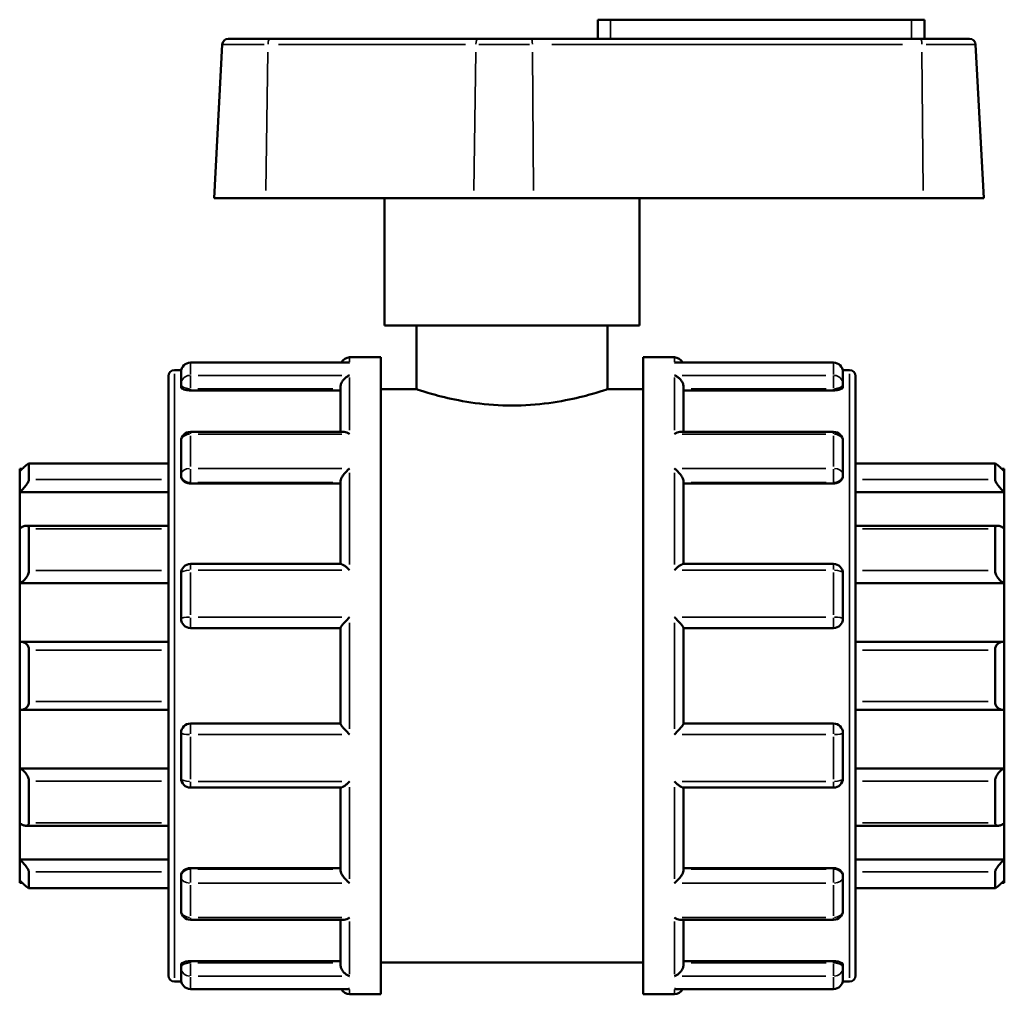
# Model space of a CAD drawing. Header units: millimetres. Extents: x 0 to 900, y -246 to 612.
# Tile 8 of 10: x 338 to 440, y 246 to 347. Entities that reach past the tile are written whole.
import ezdxf

# ---------------------------------------------------------------- set-up
doc = ezdxf.new("R2010")
doc.units = ezdxf.units.MM
doc.layers.add('Visible (ANSI)', color=7, linetype='Continuous', lineweight=50)
doc.layers.add('Visible Narrow (ANSI)', color=7, linetype='Continuous', lineweight=35)

msp = doc.modelspace()

# ---------------------------------------------------------------- linework, layer by layer
at = {"layer": 'Visible (ANSI)'}
for p, q in [((398.784, 346.507), (397.464, 346.507)), ((397.464, 344.527), (397.464, 346.507)), ((398.784, 346.507), (429.984, 346.507)), ((431.304, 346.507), (429.984, 346.507)), ((431.304, 344.527), (431.304, 346.507)), ((358.552, 343.921), (357.719, 328.027)), ((359.191, 344.527), (363.494, 344.527)), ((385.032, 344.527), (363.494, 344.527)), ((385.032, 344.527), (390.591, 344.527)), ((430.939, 344.527), (390.591, 344.527)), ((430.939, 344.527), (435.977, 344.527)), ((436.616, 343.921), (437.449, 328.027)), ((363.078, 328.027), (357.719, 328.027)), ((363.078, 328.027), (384.617, 328.027)), ((375.384, 314.827), (375.384, 328.027)), ((390.826, 328.027), (384.617, 328.027)), ((390.826, 328.027), (431.174, 328.027)), ((401.784, 314.827), (401.784, 328.027)), ((437.449, 328.027), (431.174, 328.027)), ((401.784, 314.827), (375.384, 314.827)), ((378.684, 314.827), (378.684, 308.227)), ((398.484, 314.827), (398.484, 308.227)), ((371.764, 311.527), (374.984, 311.527)), ((374.984, 245.527), (374.984, 311.527)), ((402.184, 245.527), (402.184, 311.527)), ((402.184, 311.527), (405.404, 311.527)), ((353.624, 310.207), (354.323, 310.207)), ((371.589, 310.978), (355.264, 310.978)), ((421.904, 310.978), (405.578, 310.978)), ((422.845, 310.207), (423.544, 310.207)), ((352.984, 247.487), (352.984, 309.567)), ((354.304, 308.754), (354.304, 310.018)), ((422.864, 310.018), (422.864, 308.754)), ((424.184, 309.567), (424.184, 247.487)), ((354.304, 308.754), (354.304, 308.436)), ((355.264, 308.101), (370.804, 308.101)), ((370.804, 303.804), (370.804, 308.422)), ((374.984, 308.227), (378.684, 308.227)), ((398.484, 308.227), (402.184, 308.227)), ((406.364, 303.804), (406.364, 308.422)), ((421.904, 308.101), (406.364, 308.101)), ((422.864, 308.436), (422.864, 308.754)), ((371.146, 303.804), (355.264, 303.804)), ((421.904, 303.804), (406.022, 303.804)), ((354.304, 299.391), (354.304, 302.844)), ((422.864, 302.844), (422.864, 299.391)), ((337.584, 299.727), (337.584, 299.967)), ((337.833, 299.967), (337.584, 299.967)), ((352.984, 300.523), (338.527, 300.523)), ((338.544, 300.505), (338.544, 298.853)), ((438.641, 300.523), (424.184, 300.523)), ((438.624, 298.853), (438.624, 300.505)), ((439.584, 299.967), (439.335, 299.967)), ((439.584, 299.967), (439.584, 299.727)), ((337.584, 297.559), (337.584, 299.727)), ((354.304, 299.391), (354.304, 299.208)), ((422.864, 299.208), (422.864, 299.391)), ((439.584, 299.727), (439.584, 297.559)), ((355.264, 298.46), (370.804, 298.46)), ((370.804, 290.114), (370.804, 298.653)), ((406.364, 290.114), (406.364, 298.653)), ((421.904, 298.46), (406.364, 298.46)), ((337.584, 297.559), (352.984, 297.559)), ((337.584, 293.797), (337.584, 297.559)), ((439.584, 297.559), (424.184, 297.559)), ((439.584, 297.559), (439.584, 293.797)), ((337.584, 288.122), (337.584, 293.797)), ((352.984, 294.068), (338.248, 294.068)), ((338.544, 293.761), (338.544, 289.438)), ((438.92, 294.068), (424.184, 294.068)), ((438.624, 289.438), (438.624, 293.761)), ((439.584, 293.797), (439.584, 288.122)), ((370.863, 290.114), (355.264, 290.114)), ((421.904, 290.114), (406.305, 290.114)), ((354.304, 284.437), (354.304, 289.154)), ((422.864, 289.154), (422.864, 284.437)), ((337.584, 288.122), (352.984, 288.122)), ((337.584, 282.035), (337.584, 288.122)), ((439.584, 288.122), (424.184, 288.122)), ((439.584, 288.122), (439.584, 282.035)), ((355.264, 283.477), (370.804, 283.477)), ((370.804, 273.563), (370.804, 283.491)), ((406.364, 273.563), (406.364, 283.491)), ((406.364, 283.477), (421.904, 283.477)), ((337.584, 275.02), (337.584, 282.035)), ((352.984, 282.045), (337.719, 282.045)), ((439.448, 282.045), (424.184, 282.045)), ((439.584, 282.035), (439.584, 275.02)), ((338.544, 281.199), (338.544, 275.855)), ((438.624, 275.855), (438.624, 281.199)), ((337.584, 268.933), (337.584, 275.02)), ((337.719, 275.01), (352.984, 275.01)), ((424.184, 275.01), (439.448, 275.01)), ((439.584, 275.02), (439.584, 268.933)), ((370.804, 273.577), (355.264, 273.577)), ((421.904, 273.577), (406.364, 273.577)), ((354.304, 267.9), (354.304, 272.617)), ((422.864, 272.617), (422.864, 267.9)), ((337.584, 268.933), (352.984, 268.933)), ((337.584, 263.257), (337.584, 268.933)), ((439.584, 268.933), (424.184, 268.933)), ((439.584, 268.933), (439.584, 263.257)), ((338.544, 267.617), (338.544, 263.293)), ((438.624, 263.293), (438.624, 267.617)), ((355.264, 266.94), (370.863, 266.94)), ((370.804, 258.402), (370.804, 266.94)), ((406.305, 266.94), (421.904, 266.94)), ((406.364, 258.402), (406.364, 266.94)), ((337.584, 259.495), (337.584, 263.257)), ((439.584, 263.257), (439.584, 259.495)), ((338.248, 262.986), (352.984, 262.986)), ((424.184, 262.986), (438.92, 262.986)), ((337.584, 259.495), (352.984, 259.495)), ((337.584, 257.328), (337.584, 259.495)), ((439.584, 259.495), (424.184, 259.495)), ((439.584, 259.495), (439.584, 257.328)), ((338.544, 258.201), (338.544, 256.55)), ((355.264, 258.595), (370.804, 258.595)), ((421.904, 258.595), (406.364, 258.595)), ((438.624, 256.55), (438.624, 258.201)), ((337.584, 257.087), (337.584, 257.328)), ((337.833, 257.087), (337.584, 257.087)), ((354.304, 257.847), (354.304, 257.664)), ((354.304, 254.211), (354.304, 257.664)), ((422.864, 257.664), (422.864, 257.847)), ((422.864, 257.664), (422.864, 254.211)), ((439.584, 257.087), (439.335, 257.087)), ((439.584, 257.328), (439.584, 257.087)), ((338.527, 256.532), (352.984, 256.532)), ((424.184, 256.532), (438.641, 256.532)), ((355.264, 253.251), (371.146, 253.251)), ((370.804, 248.633), (370.804, 253.251)), ((406.022, 253.251), (421.904, 253.251)), ((406.364, 248.633), (406.364, 253.251)), ((355.264, 248.954), (370.804, 248.954)), ((421.904, 248.954), (406.364, 248.954)), ((354.304, 248.618), (354.304, 248.301)), ((354.304, 247.037), (354.304, 248.301)), ((374.984, 248.827), (402.184, 248.827)), ((422.864, 248.301), (422.864, 248.618)), ((422.864, 248.301), (422.864, 247.037)), ((353.624, 246.847), (354.323, 246.847)), ((422.845, 246.847), (423.544, 246.847)), ((355.264, 246.077), (371.589, 246.077)), ((405.578, 246.077), (421.904, 246.077)), ((371.764, 245.527), (374.984, 245.527)), ((402.184, 245.527), (405.404, 245.527))]:
    msp.add_line(p, q, dxfattribs=at)
for centre, radius, start, end in [((359.191, 343.887), 0.64, 90, 177), ((435.977, 343.887), 0.64, 3, 90), ((371.764, 310.567), 0.96, 90, 154.70335), ((405.404, 310.567), 0.96, 25.29665, 90), ((353.624, 309.567), 0.64, 90, 180), ((355.264, 310.018), 0.96, 90, 180), ((421.904, 310.018), 0.96, 0, 90), ((423.544, 309.567), 0.64, 0, 90), ((355.264, 302.844), 0.96, 90, 180), ((421.904, 302.844), 0.96, 0, 90), ((355.264, 289.154), 0.96, 90, 180), ((421.904, 289.154), 0.96, 0, 90), ((355.264, 284.437), 0.96, 180, 270), ((421.904, 284.437), 0.96, 270, 0), ((355.264, 272.617), 0.96, 90, 180), ((421.904, 272.617), 0.96, 0, 90), ((355.264, 267.9), 0.96, 180, 270), ((421.904, 267.9), 0.96, 270, 0), ((355.264, 254.211), 0.96, 180, 270), ((421.904, 254.211), 0.96, 270, 0), ((353.624, 247.487), 0.64, 180, 270), ((355.264, 247.037), 0.96, 180, 270), ((421.904, 247.037), 0.96, 270, 0), ((423.544, 247.487), 0.64, 270, 0), ((371.764, 246.487), 0.96, 205.29665, 270), ((405.404, 246.487), 0.96, 270, 334.70335)]:
    msp.add_arc(centre, radius, start, end, dxfattribs=at)
for points, knots in [([(371.764, 310.961), (371.762, 310.961), (371.761, 310.962), (371.703, 310.972), (371.646, 310.978), (371.589, 310.978)], [-0.000624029, -0.000624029, -0.000624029, -0.000624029, 0, 0, 0.024267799, 0.024267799, 0.024267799, 0.024267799]), ([(405.578, 310.978), (405.522, 310.978), (405.465, 310.972), (405.407, 310.962), (405.405, 310.961), (405.404, 310.961)], [0.15890011, 0.15890011, 0.15890011, 0.15890011, 0.182935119, 0.182935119, 0.183553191, 0.183553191, 0.183553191, 0.183553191]), ([(370.804, 308.422), (370.804, 308.506), (370.817, 308.593), (370.867, 308.779), (370.907, 308.875), (371.022, 309.082), (371.101, 309.188), (371.272, 309.369), (371.364, 309.446), (371.556, 309.573), (371.658, 309.623), (371.761, 309.658), (371.762, 309.659), (371.764, 309.659)], [0, 0, 0, 0, 0.02699288, 0.02699288, 0.05796193, 0.05796193, 0.0992123, 0.0992123, 0.14004962, 0.14004962, 0.18293512, 0.18293512, 0.18355319, 0.18355319, 0.18355319, 0.18355319]), ([(405.404, 309.659), (405.405, 309.659), (405.407, 309.658), (405.508, 309.624), (405.608, 309.575), (405.797, 309.45), (405.888, 309.376), (406.059, 309.198), (406.14, 309.091), (406.257, 308.883), (406.298, 308.787), (406.35, 308.601), (406.363, 308.513), (406.364, 308.426), (406.364, 308.424), (406.364, 308.422)], [-0.00062403, -0.00062403, -0.00062403, -0.00062403, 0, 0, 0.04256749, 0.04256749, 0.083165, 0.083165, 0.1251956, 0.1251956, 0.15665899, 0.15665899, 0.18394205, 0.18394205, 0.18468882, 0.18468882, 0.18468882, 0.18468882]), ([(355.264, 308.101), (355.143, 308.101), (355.015, 308.11), (354.779, 308.145), (354.672, 308.171), (354.501, 308.232), (354.426, 308.27), (354.328, 308.352), (354.304, 308.396), (354.304, 308.436)], [0, 0, 0, 0, 0.03612276, 0.03612276, 0.07224551, 0.07224551, 0.10900719, 0.10900719, 0.14576886, 0.14576886, 0.14576886, 0.14576886]), ([(398.484, 308.227), (398.484, 308.227), (398.231, 308.14), (397.218, 307.826), (396.458, 307.602), (394.71, 307.179), (393.604, 306.95), (391.168, 306.622), (389.838, 306.529), (387.33, 306.529), (386, 306.622), (383.564, 306.95), (382.457, 307.179), (380.71, 307.602), (379.95, 307.826), (378.936, 308.14), (378.684, 308.227), (378.684, 308.227)], [1.5042063, 1.5042063, 1.5042063, 1.5042063, 1.8801706, 1.8801706, 2.256135, 2.256135, 2.6322738, 2.6322738, 3.0084126, 3.0084126, 3.3845514, 3.3845514, 3.7606902, 3.7606902, 4.1366545, 4.1366545, 4.5126189, 4.5126189, 4.5126189, 4.5126189]), ([(422.864, 308.436), (422.864, 308.396), (422.84, 308.352), (422.741, 308.27), (422.667, 308.232), (422.496, 308.171), (422.388, 308.145), (422.153, 308.11), (422.024, 308.101), (421.904, 308.101)], [0.14613978, 0.14613978, 0.14613978, 0.14613978, 0.18290145, 0.18290145, 0.21966313, 0.21966313, 0.25578588, 0.25578588, 0.29190864, 0.29190864, 0.29190864, 0.29190864]), ([(371.764, 303.572), (371.762, 303.573), (371.761, 303.574), (371.66, 303.641), (371.56, 303.694), (371.37, 303.77), (371.28, 303.794), (371.179, 303.803), (371.162, 303.804), (371.146, 303.804)], [-0.000624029, -0.000624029, -0.000624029, -0.000624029, 0, 0, 0.042567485, 0.042567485, 0.083164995, 0.083164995, 0.091324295, 0.091324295, 0.091324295, 0.091324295]), ([(406.022, 303.804), (406.008, 303.804), (405.995, 303.803), (405.896, 303.796), (405.804, 303.772), (405.611, 303.696), (405.51, 303.642), (405.407, 303.574), (405.405, 303.573), (405.404, 303.572)], [0.092483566, 0.092483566, 0.092483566, 0.092483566, 0.099212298, 0.099212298, 0.140049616, 0.140049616, 0.182935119, 0.182935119, 0.183553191, 0.183553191, 0.183553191, 0.183553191]), ([(337.584, 299.727), (337.695, 299.837), (337.814, 299.951), (338.048, 300.168), (338.163, 300.27), (338.336, 300.412), (338.411, 300.468), (338.489, 300.513), (338.509, 300.521), (338.537, 300.524), (338.544, 300.518), (338.544, 300.505)], [0.34517896, 0.34517896, 0.34517896, 0.34517896, 0.39183314, 0.39183314, 0.44151314, 0.44151314, 0.48234424, 0.48234424, 0.50275979, 0.50275979, 0.52317534, 0.52317534, 0.52317534, 0.52317534]), ([(370.804, 298.653), (370.804, 298.71), (370.817, 298.776), (370.867, 298.93), (370.907, 299.017), (371.022, 299.22), (371.101, 299.336), (371.272, 299.552), (371.364, 299.654), (371.556, 299.845), (371.658, 299.934), (371.761, 300.014), (371.762, 300.015), (371.764, 300.016)], [0, 0, 0, 0, 0.02699288, 0.02699288, 0.05796193, 0.05796193, 0.0992123, 0.0992123, 0.14004962, 0.14004962, 0.18293512, 0.18293512, 0.18355319, 0.18355319, 0.18355319, 0.18355319]), ([(405.404, 300.016), (405.405, 300.015), (405.407, 300.014), (405.508, 299.935), (405.608, 299.848), (405.797, 299.66), (405.888, 299.56), (406.059, 299.346), (406.14, 299.23), (406.257, 299.025), (406.298, 298.937), (406.35, 298.782), (406.363, 298.716), (406.364, 298.656), (406.364, 298.654), (406.364, 298.653)], [-0.00062403, -0.00062403, -0.00062403, -0.00062403, 0, 0, 0.04256749, 0.04256749, 0.083165, 0.083165, 0.1251956, 0.1251956, 0.15665899, 0.15665899, 0.18394205, 0.18394205, 0.18468882, 0.18468882, 0.18468882, 0.18468882]), ([(438.624, 300.505), (438.624, 300.518), (438.631, 300.524), (438.659, 300.521), (438.679, 300.513), (438.757, 300.468), (438.831, 300.412), (439.005, 300.27), (439.119, 300.168), (439.354, 299.951), (439.473, 299.837), (439.584, 299.727)], [0.18102221, 0.18102221, 0.18102221, 0.18102221, 0.20143776, 0.20143776, 0.22185331, 0.22185331, 0.26268442, 0.26268442, 0.31236442, 0.31236442, 0.3590186, 0.3590186, 0.3590186, 0.3590186]), ([(355.264, 298.46), (355.143, 298.46), (355.015, 298.479), (354.779, 298.555), (354.672, 298.613), (354.501, 298.746), (354.426, 298.831), (354.328, 299.015), (354.304, 299.115), (354.304, 299.208)], [0, 0, 0, 0, 0.03612276, 0.03612276, 0.07224551, 0.07224551, 0.10900719, 0.10900719, 0.14576886, 0.14576886, 0.14576886, 0.14576886]), ([(422.864, 299.208), (422.864, 299.115), (422.84, 299.015), (422.741, 298.831), (422.667, 298.746), (422.496, 298.613), (422.388, 298.555), (422.153, 298.479), (422.024, 298.46), (421.904, 298.46)], [0.14613978, 0.14613978, 0.14613978, 0.14613978, 0.18290145, 0.18290145, 0.21966313, 0.21966313, 0.25578588, 0.25578588, 0.29190864, 0.29190864, 0.29190864, 0.29190864]), ([(338.544, 298.853), (338.544, 298.825), (338.537, 298.789), (338.509, 298.707), (338.489, 298.661), (338.411, 298.511), (338.336, 298.398), (338.163, 298.164), (338.048, 298.027), (337.814, 297.775), (337.695, 297.659), (337.584, 297.559)], [0.18102221, 0.18102221, 0.18102221, 0.18102221, 0.20143776, 0.20143776, 0.22185331, 0.22185331, 0.26268442, 0.26268442, 0.31236442, 0.31236442, 0.3590186, 0.3590186, 0.3590186, 0.3590186]), ([(439.584, 297.559), (439.473, 297.659), (439.354, 297.775), (439.119, 298.027), (439.005, 298.164), (438.831, 298.398), (438.757, 298.511), (438.679, 298.661), (438.659, 298.707), (438.631, 298.789), (438.624, 298.825), (438.624, 298.853)], [0.34517896, 0.34517896, 0.34517896, 0.34517896, 0.39183314, 0.39183314, 0.44151314, 0.44151314, 0.48234424, 0.48234424, 0.50275979, 0.50275979, 0.52317534, 0.52317534, 0.52317534, 0.52317534]), ([(337.584, 293.797), (337.695, 293.875), (337.814, 293.944), (338.048, 294.043), (338.163, 294.07), (338.336, 294.067), (338.411, 294.044), (338.489, 293.967), (338.509, 293.934), (338.537, 293.857), (338.544, 293.811), (338.544, 293.761)], [0.34517896, 0.34517896, 0.34517896, 0.34517896, 0.39183314, 0.39183314, 0.44151314, 0.44151314, 0.48234424, 0.48234424, 0.50275979, 0.50275979, 0.52317534, 0.52317534, 0.52317534, 0.52317534]), ([(438.624, 293.761), (438.624, 293.811), (438.631, 293.857), (438.659, 293.934), (438.679, 293.967), (438.757, 294.044), (438.831, 294.067), (439.005, 294.07), (439.119, 294.043), (439.354, 293.944), (439.473, 293.875), (439.584, 293.797)], [0.18102221, 0.18102221, 0.18102221, 0.18102221, 0.20143776, 0.20143776, 0.22185331, 0.22185331, 0.26268442, 0.26268442, 0.31236442, 0.31236442, 0.3590186, 0.3590186, 0.3590186, 0.3590186]), ([(371.764, 289.473), (371.762, 289.474), (371.761, 289.475), (371.66, 289.572), (371.56, 289.662), (371.37, 289.822), (371.28, 289.893), (371.109, 290.013), (371.028, 290.061), (370.922, 290.105), (370.889, 290.114), (370.863, 290.114)], [-0.00062403, -0.00062403, -0.00062403, -0.00062403, 0, 0, 0.04256749, 0.04256749, 0.083165, 0.083165, 0.1251956, 0.1251956, 0.14961185, 0.14961185, 0.14961185, 0.14961185]), ([(406.305, 290.114), (406.28, 290.114), (406.248, 290.106), (406.146, 290.064), (406.066, 290.017), (405.896, 289.899), (405.804, 289.827), (405.611, 289.666), (405.51, 289.574), (405.407, 289.475), (405.405, 289.474), (405.404, 289.473)], [0.03474879, 0.03474879, 0.03474879, 0.03474879, 0.05796193, 0.05796193, 0.0992123, 0.0992123, 0.14004962, 0.14004962, 0.18293512, 0.18293512, 0.18355319, 0.18355319, 0.18355319, 0.18355319]), ([(338.544, 289.438), (338.544, 289.379), (338.537, 289.315), (338.509, 289.185), (338.489, 289.118), (338.411, 288.922), (338.336, 288.794), (338.163, 288.558), (338.048, 288.438), (337.814, 288.247), (337.695, 288.174), (337.584, 288.122)], [0.18102221, 0.18102221, 0.18102221, 0.18102221, 0.20143776, 0.20143776, 0.22185331, 0.22185331, 0.26268442, 0.26268442, 0.31236442, 0.31236442, 0.3590186, 0.3590186, 0.3590186, 0.3590186]), ([(439.584, 288.122), (439.473, 288.174), (439.354, 288.247), (439.119, 288.438), (439.005, 288.558), (438.831, 288.794), (438.757, 288.922), (438.679, 289.118), (438.659, 289.185), (438.631, 289.315), (438.624, 289.379), (438.624, 289.438)], [0.34517896, 0.34517896, 0.34517896, 0.34517896, 0.39183314, 0.39183314, 0.44151314, 0.44151314, 0.48234424, 0.48234424, 0.50275979, 0.50275979, 0.52317534, 0.52317534, 0.52317534, 0.52317534]), ([(370.804, 283.491), (370.804, 283.507), (370.817, 283.534), (370.867, 283.615), (370.907, 283.669), (371.022, 283.814), (371.101, 283.908), (371.272, 284.101), (371.364, 284.201), (371.556, 284.404), (371.658, 284.509), (371.761, 284.612), (371.762, 284.613), (371.764, 284.614)], [0, 0, 0, 0, 0.02699288, 0.02699288, 0.05796193, 0.05796193, 0.0992123, 0.0992123, 0.14004962, 0.14004962, 0.18293512, 0.18293512, 0.18355319, 0.18355319, 0.18355319, 0.18355319]), ([(405.404, 284.614), (405.405, 284.613), (405.407, 284.612), (405.508, 284.511), (405.608, 284.408), (405.797, 284.207), (405.888, 284.109), (406.059, 283.916), (406.14, 283.821), (406.257, 283.674), (406.298, 283.619), (406.35, 283.537), (406.363, 283.509), (406.364, 283.492), (406.364, 283.492), (406.364, 283.491)], [-0.00062403, -0.00062403, -0.00062403, -0.00062403, 0, 0, 0.04256749, 0.04256749, 0.083165, 0.083165, 0.1251956, 0.1251956, 0.15665899, 0.15665899, 0.18394205, 0.18394205, 0.18468882, 0.18468882, 0.18468882, 0.18468882]), ([(337.584, 282.035), (337.695, 282.051), (337.814, 282.048), (338.048, 281.991), (338.163, 281.934), (338.336, 281.786), (338.411, 281.693), (338.489, 281.524), (338.509, 281.463), (338.537, 281.334), (338.544, 281.267), (338.544, 281.199)], [0.34517896, 0.34517896, 0.34517896, 0.34517896, 0.39183314, 0.39183314, 0.44151314, 0.44151314, 0.48234424, 0.48234424, 0.50275979, 0.50275979, 0.52317534, 0.52317534, 0.52317534, 0.52317534]), ([(438.624, 281.199), (438.624, 281.267), (438.631, 281.334), (438.659, 281.463), (438.679, 281.524), (438.757, 281.693), (438.831, 281.786), (439.005, 281.934), (439.119, 281.991), (439.354, 282.048), (439.473, 282.051), (439.584, 282.035)], [0.18102221, 0.18102221, 0.18102221, 0.18102221, 0.20143776, 0.20143776, 0.22185331, 0.22185331, 0.26268442, 0.26268442, 0.31236442, 0.31236442, 0.3590186, 0.3590186, 0.3590186, 0.3590186]), ([(338.544, 275.855), (338.544, 275.788), (338.537, 275.721), (338.509, 275.592), (338.489, 275.531), (338.411, 275.362), (338.336, 275.269), (338.163, 275.121), (338.048, 275.064), (337.814, 275.007), (337.695, 275.004), (337.584, 275.02)], [0.18102221, 0.18102221, 0.18102221, 0.18102221, 0.20143776, 0.20143776, 0.22185331, 0.22185331, 0.26268442, 0.26268442, 0.31236442, 0.31236442, 0.3590186, 0.3590186, 0.3590186, 0.3590186]), ([(439.584, 275.02), (439.473, 275.004), (439.354, 275.007), (439.119, 275.064), (439.005, 275.121), (438.831, 275.269), (438.757, 275.362), (438.679, 275.531), (438.659, 275.592), (438.631, 275.721), (438.624, 275.788), (438.624, 275.855)], [0.34517896, 0.34517896, 0.34517896, 0.34517896, 0.39183314, 0.39183314, 0.44151314, 0.44151314, 0.48234424, 0.48234424, 0.50275979, 0.50275979, 0.52317534, 0.52317534, 0.52317534, 0.52317534]), ([(371.764, 272.44), (371.762, 272.442), (371.761, 272.443), (371.66, 272.544), (371.56, 272.647), (371.37, 272.847), (371.28, 272.946), (371.109, 273.139), (371.028, 273.234), (370.911, 273.38), (370.87, 273.436), (370.818, 273.518), (370.805, 273.546), (370.804, 273.563), (370.804, 273.563), (370.804, 273.563)], [-0.00062403, -0.00062403, -0.00062403, -0.00062403, 0, 0, 0.04256749, 0.04256749, 0.083165, 0.083165, 0.1251956, 0.1251956, 0.15665899, 0.15665899, 0.18394205, 0.18394205, 0.18468882, 0.18468882, 0.18468882, 0.18468882]), ([(406.364, 273.563), (406.364, 273.548), (406.351, 273.521), (406.301, 273.44), (406.26, 273.385), (406.146, 273.241), (406.066, 273.147), (405.896, 272.954), (405.804, 272.854), (405.611, 272.651), (405.51, 272.546), (405.407, 272.443), (405.405, 272.442), (405.404, 272.44)], [0, 0, 0, 0, 0.02699288, 0.02699288, 0.05796193, 0.05796193, 0.0992123, 0.0992123, 0.14004962, 0.14004962, 0.18293512, 0.18293512, 0.18355319, 0.18355319, 0.18355319, 0.18355319]), ([(337.584, 268.933), (337.695, 268.881), (337.814, 268.807), (338.048, 268.617), (338.163, 268.497), (338.336, 268.261), (338.411, 268.133), (338.489, 267.936), (338.509, 267.87), (338.537, 267.74), (338.544, 267.676), (338.544, 267.617)], [0.34517896, 0.34517896, 0.34517896, 0.34517896, 0.39183314, 0.39183314, 0.44151314, 0.44151314, 0.48234424, 0.48234424, 0.50275979, 0.50275979, 0.52317534, 0.52317534, 0.52317534, 0.52317534]), ([(438.624, 267.617), (438.624, 267.676), (438.631, 267.74), (438.659, 267.87), (438.679, 267.936), (438.757, 268.133), (438.831, 268.261), (439.005, 268.497), (439.119, 268.617), (439.354, 268.807), (439.473, 268.881), (439.584, 268.933)], [0.18102221, 0.18102221, 0.18102221, 0.18102221, 0.20143776, 0.20143776, 0.22185331, 0.22185331, 0.26268442, 0.26268442, 0.31236442, 0.31236442, 0.3590186, 0.3590186, 0.3590186, 0.3590186]), ([(370.863, 266.94), (370.888, 266.94), (370.92, 266.949), (371.022, 266.99), (371.101, 267.038), (371.272, 267.156), (371.364, 267.228), (371.556, 267.389), (371.658, 267.481), (371.761, 267.579), (371.762, 267.581), (371.764, 267.582)], [0.03474879, 0.03474879, 0.03474879, 0.03474879, 0.05796193, 0.05796193, 0.0992123, 0.0992123, 0.14004962, 0.14004962, 0.18293512, 0.18293512, 0.18355319, 0.18355319, 0.18355319, 0.18355319]), ([(405.404, 267.582), (405.405, 267.581), (405.407, 267.579), (405.508, 267.483), (405.608, 267.392), (405.797, 267.233), (405.888, 267.162), (406.059, 267.042), (406.14, 266.994), (406.245, 266.95), (406.279, 266.94), (406.305, 266.94)], [-0.00062403, -0.00062403, -0.00062403, -0.00062403, 0, 0, 0.04256749, 0.04256749, 0.083165, 0.083165, 0.1251956, 0.1251956, 0.14961185, 0.14961185, 0.14961185, 0.14961185]), ([(338.544, 263.293), (338.544, 263.243), (338.537, 263.198), (338.509, 263.12), (338.489, 263.088), (338.411, 263.011), (338.336, 262.988), (338.163, 262.984), (338.048, 263.012), (337.814, 263.111), (337.695, 263.18), (337.584, 263.257)], [0.18102221, 0.18102221, 0.18102221, 0.18102221, 0.20143776, 0.20143776, 0.22185331, 0.22185331, 0.26268442, 0.26268442, 0.31236442, 0.31236442, 0.3590186, 0.3590186, 0.3590186, 0.3590186]), ([(439.584, 263.257), (439.473, 263.18), (439.354, 263.111), (439.119, 263.012), (439.005, 262.984), (438.831, 262.988), (438.757, 263.011), (438.679, 263.088), (438.659, 263.12), (438.631, 263.198), (438.624, 263.243), (438.624, 263.293)], [0.34517896, 0.34517896, 0.34517896, 0.34517896, 0.39183314, 0.39183314, 0.44151314, 0.44151314, 0.48234424, 0.48234424, 0.50275979, 0.50275979, 0.52317534, 0.52317534, 0.52317534, 0.52317534]), ([(337.584, 259.495), (337.695, 259.396), (337.814, 259.28), (338.048, 259.027), (338.163, 258.89), (338.336, 258.657), (338.411, 258.543), (338.489, 258.394), (338.509, 258.348), (338.537, 258.266), (338.544, 258.23), (338.544, 258.201)], [0.34517896, 0.34517896, 0.34517896, 0.34517896, 0.39183314, 0.39183314, 0.44151314, 0.44151314, 0.48234424, 0.48234424, 0.50275979, 0.50275979, 0.52317534, 0.52317534, 0.52317534, 0.52317534]), ([(438.624, 258.201), (438.624, 258.23), (438.631, 258.266), (438.659, 258.348), (438.679, 258.394), (438.757, 258.543), (438.831, 258.657), (439.005, 258.89), (439.119, 259.027), (439.354, 259.28), (439.473, 259.396), (439.584, 259.495)], [0.18102221, 0.18102221, 0.18102221, 0.18102221, 0.20143776, 0.20143776, 0.22185331, 0.22185331, 0.26268442, 0.26268442, 0.31236442, 0.31236442, 0.3590186, 0.3590186, 0.3590186, 0.3590186]), ([(354.304, 257.847), (354.304, 257.94), (354.328, 258.04), (354.426, 258.224), (354.501, 258.309), (354.672, 258.442), (354.779, 258.5), (355.015, 258.576), (355.143, 258.595), (355.264, 258.595)], [-0.14576886, -0.14576886, -0.14576886, -0.14576886, -0.10900719, -0.10900719, -0.07224551, -0.07224551, -0.03612276, -0.03612276, 0, 0, 0, 0]), ([(371.764, 257.039), (371.762, 257.04), (371.761, 257.041), (371.66, 257.119), (371.56, 257.207), (371.37, 257.395), (371.28, 257.494), (371.109, 257.709), (371.028, 257.825), (370.911, 258.03), (370.87, 258.117), (370.818, 258.273), (370.805, 258.339), (370.804, 258.399), (370.804, 258.4), (370.804, 258.402)], [-0.00062403, -0.00062403, -0.00062403, -0.00062403, 0, 0, 0.04256749, 0.04256749, 0.083165, 0.083165, 0.1251956, 0.1251956, 0.15665899, 0.15665899, 0.18394205, 0.18394205, 0.18468882, 0.18468882, 0.18468882, 0.18468882]), ([(406.364, 258.402), (406.364, 258.344), (406.351, 258.278), (406.301, 258.124), (406.26, 258.037), (406.146, 257.834), (406.066, 257.719), (405.896, 257.503), (405.804, 257.401), (405.611, 257.21), (405.51, 257.121), (405.407, 257.041), (405.405, 257.04), (405.404, 257.039)], [0, 0, 0, 0, 0.02699288, 0.02699288, 0.05796193, 0.05796193, 0.0992123, 0.0992123, 0.14004962, 0.14004962, 0.18293512, 0.18293512, 0.18355319, 0.18355319, 0.18355319, 0.18355319]), ([(421.904, 258.595), (422.024, 258.595), (422.153, 258.576), (422.388, 258.5), (422.496, 258.442), (422.667, 258.309), (422.741, 258.224), (422.84, 258.04), (422.864, 257.94), (422.864, 257.847)], [0.29190864, 0.29190864, 0.29190864, 0.29190864, 0.3280314, 0.3280314, 0.36415416, 0.36415416, 0.40091583, 0.40091583, 0.43767751, 0.43767751, 0.43767751, 0.43767751]), ([(338.544, 256.55), (338.544, 256.537), (338.537, 256.531), (338.509, 256.533), (338.489, 256.542), (338.411, 256.587), (338.336, 256.643), (338.163, 256.785), (338.048, 256.887), (337.814, 257.104), (337.695, 257.218), (337.584, 257.328)], [0.18102221, 0.18102221, 0.18102221, 0.18102221, 0.20143776, 0.20143776, 0.22185331, 0.22185331, 0.26268442, 0.26268442, 0.31236442, 0.31236442, 0.3590186, 0.3590186, 0.3590186, 0.3590186]), ([(439.584, 257.328), (439.473, 257.218), (439.354, 257.104), (439.119, 256.887), (439.005, 256.785), (438.831, 256.643), (438.757, 256.587), (438.679, 256.542), (438.659, 256.533), (438.631, 256.531), (438.624, 256.537), (438.624, 256.55)], [0.34517896, 0.34517896, 0.34517896, 0.34517896, 0.39183314, 0.39183314, 0.44151314, 0.44151314, 0.48234424, 0.48234424, 0.50275979, 0.50275979, 0.52317534, 0.52317534, 0.52317534, 0.52317534]), ([(371.146, 253.251), (371.159, 253.251), (371.173, 253.252), (371.272, 253.259), (371.364, 253.282), (371.556, 253.359), (371.658, 253.413), (371.761, 253.481), (371.762, 253.482), (371.764, 253.482)], [0.092483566, 0.092483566, 0.092483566, 0.092483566, 0.099212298, 0.099212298, 0.140049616, 0.140049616, 0.182935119, 0.182935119, 0.183553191, 0.183553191, 0.183553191, 0.183553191]), ([(405.404, 253.482), (405.405, 253.482), (405.407, 253.481), (405.508, 253.414), (405.608, 253.36), (405.797, 253.284), (405.888, 253.26), (405.989, 253.252), (406.006, 253.251), (406.022, 253.251)], [-0.000624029, -0.000624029, -0.000624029, -0.000624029, 0, 0, 0.042567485, 0.042567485, 0.083164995, 0.083164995, 0.091324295, 0.091324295, 0.091324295, 0.091324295]), ([(354.304, 248.618), (354.304, 248.659), (354.328, 248.703), (354.426, 248.785), (354.501, 248.823), (354.672, 248.883), (354.779, 248.91), (355.015, 248.945), (355.143, 248.954), (355.264, 248.954)], [-0.14576886, -0.14576886, -0.14576886, -0.14576886, -0.10900719, -0.10900719, -0.07224551, -0.07224551, -0.03612276, -0.03612276, 0, 0, 0, 0]), ([(421.904, 248.954), (422.024, 248.954), (422.153, 248.945), (422.388, 248.91), (422.496, 248.883), (422.667, 248.823), (422.741, 248.785), (422.84, 248.703), (422.864, 248.659), (422.864, 248.618)], [0.29190864, 0.29190864, 0.29190864, 0.29190864, 0.3280314, 0.3280314, 0.36415416, 0.36415416, 0.40091583, 0.40091583, 0.43767751, 0.43767751, 0.43767751, 0.43767751]), ([(371.764, 247.395), (371.762, 247.396), (371.761, 247.396), (371.66, 247.431), (371.56, 247.48), (371.37, 247.604), (371.28, 247.679), (371.109, 247.857), (371.028, 247.963), (370.911, 248.172), (370.87, 248.268), (370.818, 248.454), (370.805, 248.541), (370.804, 248.628), (370.804, 248.631), (370.804, 248.633)], [-0.00062403, -0.00062403, -0.00062403, -0.00062403, 0, 0, 0.04256749, 0.04256749, 0.083165, 0.083165, 0.1251956, 0.1251956, 0.15665899, 0.15665899, 0.18394205, 0.18394205, 0.18468882, 0.18468882, 0.18468882, 0.18468882]), ([(406.364, 248.633), (406.364, 248.549), (406.351, 248.462), (406.301, 248.276), (406.26, 248.18), (406.146, 247.972), (406.066, 247.866), (405.896, 247.685), (405.804, 247.609), (405.611, 247.482), (405.51, 247.431), (405.407, 247.396), (405.405, 247.396), (405.404, 247.395)], [0, 0, 0, 0, 0.02699288, 0.02699288, 0.05796193, 0.05796193, 0.0992123, 0.0992123, 0.14004962, 0.14004962, 0.18293512, 0.18293512, 0.18355319, 0.18355319, 0.18355319, 0.18355319]), ([(371.589, 246.077), (371.646, 246.077), (371.703, 246.082), (371.761, 246.093), (371.762, 246.093), (371.764, 246.094)], [0.15890011, 0.15890011, 0.15890011, 0.15890011, 0.182935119, 0.182935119, 0.183553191, 0.183553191, 0.183553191, 0.183553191]), ([(405.404, 246.094), (405.405, 246.093), (405.407, 246.093), (405.465, 246.082), (405.522, 246.077), (405.578, 246.077)], [-0.000624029, -0.000624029, -0.000624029, -0.000624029, 0, 0, 0.024267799, 0.024267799, 0.024267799, 0.024267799])]:
    msp.add_open_spline(points, degree=3, knots=knots, dxfattribs=at)
at = {"layer": 'Visible Narrow (ANSI)'}
for p, q in [((398.784, 344.626), (398.784, 346.408)), ((429.984, 344.626), (429.984, 346.408)), ((362.909, 343.921), (358.566, 343.921)), ((364.39, 343.921), (383.775, 343.921)), ((390.401, 343.921), (385.136, 343.921)), ((392.711, 343.921), (429.024, 343.921)), ((436.599, 343.921), (431.5, 343.921)), ((363.302, 343.126), (363.09, 328.822)), ((384.84, 343.126), (384.629, 328.822)), ((390.7, 343.126), (390.819, 328.822)), ((431.048, 343.126), (431.167, 328.822)), ((371.764, 311.526), (371.764, 311.016)), ((405.404, 311.016), (405.404, 311.526)), ((355.264, 310.963), (355.264, 310.978)), ((355.264, 310.914), (355.264, 309.742)), ((356.089, 310.961), (370.939, 310.961)), ((406.229, 310.961), (421.079, 310.961)), ((421.904, 310.978), (421.904, 310.963)), ((421.904, 309.742), (421.904, 310.914)), ((353.624, 309.817), (353.624, 247.237)), ((355.264, 308.348), (355.264, 309.628)), ((370.939, 309.659), (356.089, 309.659)), ((371.764, 309.451), (371.764, 303.967)), ((405.404, 303.967), (405.404, 309.451)), ((421.079, 309.659), (406.229, 309.659)), ((421.904, 309.628), (421.904, 308.348)), ((423.544, 247.237), (423.544, 309.817)), ((355.264, 308.11), (355.264, 308.265)), ((356.041, 308.274), (370.027, 308.274)), ((407.141, 308.274), (421.127, 308.274)), ((421.904, 308.265), (421.904, 308.11)), ((355.264, 303.594), (355.264, 303.803)), ((355.264, 303.408), (355.264, 300.206)), ((356.089, 303.572), (370.939, 303.572)), ((406.229, 303.572), (421.079, 303.572)), ((421.904, 303.803), (421.904, 303.594)), ((421.904, 300.206), (421.904, 303.408)), ((339.266, 300.505), (352.262, 300.505)), ((355.264, 298.605), (355.264, 299.949)), ((370.939, 300.016), (356.089, 300.016)), ((421.079, 300.016), (406.229, 300.016)), ((421.904, 299.949), (421.904, 298.605)), ((424.906, 300.505), (437.902, 300.505)), ((371.764, 299.548), (371.764, 290.048)), ((405.404, 290.048), (405.404, 299.548)), ((352.262, 298.853), (339.266, 298.853)), ((355.264, 298.465), (355.264, 298.554)), ((356.041, 298.559), (370.027, 298.559)), ((407.141, 298.559), (421.127, 298.559)), ((421.904, 298.554), (421.904, 298.465)), ((437.902, 298.853), (424.906, 298.853)), ((339.266, 293.761), (352.262, 293.761)), ((424.906, 293.761), (437.902, 293.761)), ((355.264, 289.528), (355.264, 290.112)), ((421.904, 290.112), (421.904, 289.528)), ((352.262, 289.438), (339.266, 289.438)), ((355.264, 289.235), (355.264, 284.862)), ((356.089, 289.473), (370.939, 289.473)), ((406.229, 289.473), (421.079, 289.473)), ((421.904, 284.862), (421.904, 289.235)), ((437.902, 289.438), (424.906, 289.438)), ((370.939, 284.614), (356.089, 284.614)), ((421.079, 284.614), (406.229, 284.614)), ((355.264, 283.481), (355.264, 284.531)), ((371.764, 284.012), (371.764, 273.043)), ((405.404, 273.043), (405.404, 284.012)), ((421.904, 284.531), (421.904, 283.481)), ((339.266, 281.199), (352.262, 281.199)), ((424.906, 281.199), (437.902, 281.199)), ((352.262, 275.855), (339.266, 275.855)), ((437.902, 275.855), (424.906, 275.855)), ((355.264, 272.524), (355.264, 273.574)), ((421.904, 273.574), (421.904, 272.524)), ((356.089, 272.44), (370.939, 272.44)), ((406.229, 272.44), (421.079, 272.44)), ((355.264, 272.193), (355.264, 267.82)), ((421.904, 267.82), (421.904, 272.193)), ((339.266, 267.617), (352.262, 267.617)), ((355.264, 266.942), (355.264, 267.527)), ((370.939, 267.582), (356.089, 267.582)), ((421.079, 267.582), (406.229, 267.582)), ((421.904, 267.527), (421.904, 266.942)), ((424.906, 267.617), (437.902, 267.617)), ((371.764, 267.006), (371.764, 257.507)), ((405.404, 257.507), (405.404, 267.006)), ((352.262, 263.293), (339.266, 263.293)), ((437.902, 263.293), (424.906, 263.293)), ((339.266, 258.201), (352.262, 258.201)), ((355.264, 258.5), (355.264, 258.59)), ((355.264, 257.105), (355.264, 258.45)), ((370.027, 258.495), (356.041, 258.495)), ((421.127, 258.495), (407.141, 258.495)), ((421.904, 258.59), (421.904, 258.5)), ((421.904, 258.45), (421.904, 257.105)), ((424.906, 258.201), (437.902, 258.201)), ((352.262, 256.55), (339.266, 256.55)), ((355.264, 256.849), (355.264, 253.647)), ((356.089, 257.039), (370.939, 257.039)), ((406.229, 257.039), (421.079, 257.039)), ((421.904, 253.647), (421.904, 256.849)), ((437.902, 256.55), (424.906, 256.55)), ((355.264, 253.252), (355.264, 253.461)), ((370.939, 253.482), (356.089, 253.482)), ((371.764, 253.088), (371.764, 247.604)), ((405.404, 247.604), (405.404, 253.088)), ((421.079, 253.482), (406.229, 253.482)), ((421.904, 253.461), (421.904, 253.252)), ((355.264, 248.79), (355.264, 248.945)), ((421.904, 248.945), (421.904, 248.79)), ((355.264, 247.427), (355.264, 248.706)), ((370.027, 248.781), (356.041, 248.781)), ((421.127, 248.781), (407.141, 248.781)), ((421.904, 248.706), (421.904, 247.427)), ((355.264, 247.313), (355.264, 246.141)), ((356.089, 247.395), (370.939, 247.395)), ((406.229, 247.395), (421.079, 247.395)), ((421.904, 246.141), (421.904, 247.313)), ((355.264, 246.077), (355.264, 246.092)), ((370.939, 246.094), (356.089, 246.094)), ((371.764, 246.039), (371.764, 245.529)), ((405.404, 245.529), (405.404, 246.039)), ((421.079, 246.094), (406.229, 246.094)), ((421.904, 246.092), (421.904, 246.077))]:
    msp.add_line(p, q, dxfattribs=at)
for centre, major_axis, ratio, start_param, end_param in [((363.494, 343.887), (0, 0.64), 0.2820513, 0.0759218, 1.4425146), ((385.032, 343.887), (0, 0.64), 0.2820513, 0.0759218, 1.4425146), ((390.591, 343.887), (0, 0.64), 0.1594203, 4.8406707, 6.2072635), ((430.939, 343.887), (0, 0.64), 0.1594203, 4.8406707, 6.2072635), ((355.264, 310.018), (-0.96, 0), 0.9828406, 4.7909288, 6.2046455), ((421.904, 310.018), (0.96, 0), 0.9828406, 0.0785398, 1.4922565), ((355.264, 308.754), (-0.96, 0), 0.9433934, 4.7909288, 6.2046455), ((421.904, 308.754), (0.96, 0), 0.9433934, 0.0785398, 1.4922565), ((355.264, 308.754), (-0.96, 0), 0.5, 0.0785398, 1.4922565), ((421.904, 308.754), (0.96, 0), 0.5, 4.7909288, 6.2046455), ((355.264, 302.844), (-0.96, 0), 0.7589365, 4.7909288, 6.2046455), ((421.904, 302.844), (0.96, 0), 0.7589365, 0.0785398, 1.4922565), ((355.264, 299.391), (-0.96, 0), 0.6511647, 4.7909288, 6.2046455), ((421.904, 299.391), (0.96, 0), 0.6511647, 0.0785398, 1.4922565), ((355.264, 299.391), (-0.96, 0), 0.8660254, 0.0785398, 1.4922565), ((421.904, 299.391), (0.96, 0), 0.8660254, 4.7909288, 6.2046455), ((355.264, 289.154), (-0.96, 0), 0.3316759, 4.7909288, 6.2046455), ((421.904, 289.154), (0.96, 0), 0.3316759, 0.0785398, 1.4922565), ((355.264, 284.437), (-0.96, 0), 0.1844569, 4.7909288, 6.2046455), ((421.904, 284.437), (0.96, 0), 0.1844569, 0.0785398, 1.4922565), ((355.264, 272.617), (-0.96, 0), 0.1844569, 0.0785398, 1.4922565), ((421.904, 272.617), (0.96, 0), 0.1844569, 4.7909288, 6.2046455), ((355.264, 267.9), (-0.96, 0), 0.3316759, 0.0785398, 1.4922565), ((421.904, 267.9), (0.96, 0), 0.3316759, 4.7909288, 6.2046455), ((355.264, 257.664), (-0.96, 0), 0.8660254, 4.7909288, 6.2046455), ((421.904, 257.664), (0.96, 0), 0.8660254, 0.0785398, 1.4922565), ((355.264, 257.664), (-0.96, 0), 0.6511647, 0.0785398, 1.4922565), ((421.904, 257.664), (0.96, 0), 0.6511647, 4.7909288, 6.2046455), ((355.264, 254.211), (-0.96, 0), 0.7589365, 0.0785398, 1.4922565), ((421.904, 254.211), (0.96, 0), 0.7589365, 4.7909288, 6.2046455), ((355.264, 248.301), (-0.96, 0), 0.5, 4.7909288, 6.2046455), ((355.264, 248.301), (-0.96, 0), 0.9433934, 0.0785398, 1.4922565), ((421.904, 248.301), (0.96, 0), 0.5, 0.0785398, 1.4922565), ((421.904, 248.301), (0.96, 0), 0.9433934, 4.7909288, 6.2046455), ((355.264, 247.037), (-0.96, 0), 0.9828406, 0.0785398, 1.4922565), ((421.904, 247.037), (0.96, 0), 0.9828406, 4.7909288, 6.2046455)]:
    msp.add_ellipse(centre, major_axis=major_axis, ratio=ratio, start_param=start_param, end_param=end_param, dxfattribs=at)

doc.saveas('drawing.dxf')
